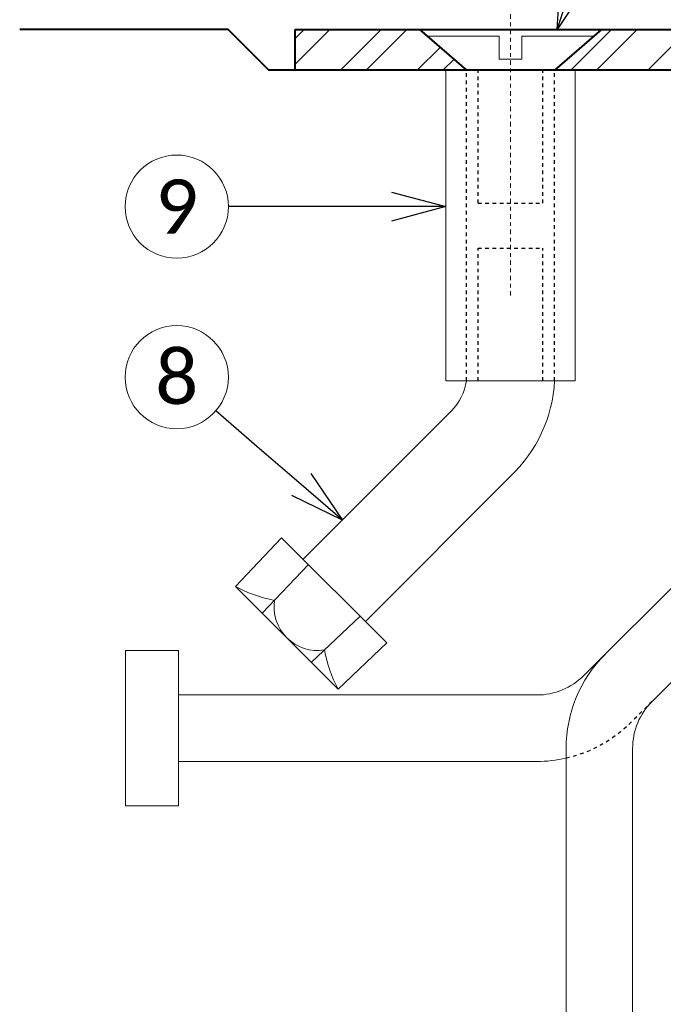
# Model space of a CAD drawing. Header units: metres. Extents: x -138 to 797, y -50 to 519.
# Tile 211 of 256: x 53 to 71, y 355 to 383. Entities that reach past the tile are written whole.
import ezdxf
from ezdxf import colors
from ezdxf.entities.mleader import LeaderData, LeaderLine
from ezdxf.enums import TextEntityAlignment as Align
from ezdxf.math import Vec2, Vec3

# ---------------------------------------------------------------- set-up
doc = ezdxf.new("R2010")
doc.units = ezdxf.units.M
doc.header["$MEASUREMENT"] = 0
doc.linetypes.add('Wisdot2', pattern=[0.125, 0.0625, -0.0625])
doc.linetypes.add('Wisdot4', pattern=[0.28125, 0.125, -0.0625, 0.03125, -0.0625])
for name, color, linetype, lineweight in [('B_ANNO_DIM', 7, 'Continuous', 18), ('B_ANNO_SYMB', 7, 'Continuous', 18), ('B_ANNO_TEXT', 7, 'Continuous', 18), ('B_CNTR', 1, 'Wisdot4', 18), ('B_DETAIL', 7, 'Continuous', 18), ('B_DETAIL_HIDDEN', 7, 'Wisdot2', 25), ('B_DETAIL_OBJ', 7, 'Continuous', 40), ('B_STEEL', 92, 'Continuous', 18)]:
    doc.layers.add(name, color=color, linetype=linetype, lineweight=lineweight)
doc.styles.add('Annotative', font='calibri.ttf', dxfattribs={"height": 0.0625})
doc.styles.get("Standard").update_dxf_attribs({"font": 'calibri.ttf'})
doc.dimstyles.new('Annotative', dxfattribs={"dimscale": 0, "dimtxt": 0.0625, "dimasz": 0.0625, "dimexe": 0.03125, "dimexo": 0.03125, "dimgap": 0.03125, "dimtad": 1, "dimdec": 3, "dimzin": 3, "dimdsep": 46, "dimlunit": 4, "dimtxsty": 'Standard', "dimblk": 'OPEN30', "dimcen": 0.03125, "dimaunit": 1, "dimadec": 0, "dimazin": 3, "dimtfac": 0.75, "dimtdec": 3, "dimtofl": 0, "dimtmove": 0, "dimatfit": 3, "dimldrblk": 'OPEN30', "dimfxl": 1, "dimtfill": 1, "dimfrac": 1, "dimtolj": 1, "dimtzin": 0, "dimarcsym": 0})

# ---------------------------------------------------------------- blocks, each defined once
blk = doc.blocks.new('_Open30')
at = {"color": 0, "linetype": 'ByBlock', "lineweight": -2}
for p, q in [((-1, 0.268), (0, 0)), ((0, 0), (-1, -0.268)), ((0, 0), (-1, 0))]:
    blk.add_line(p, q, dxfattribs=at)
blk = doc.blocks.new('*D3072')
at = {"layer": 'B_ANNO_DIM', "color": 0, "lineweight": -2, "transparency": 16777216}
for p, q in [((191.153, 106.525), (191.153, 124.931)), ((174.761, 124.181), (189.653, 124.181))]:
    blk.add_line(p, q, dxfattribs=at)
at = {"layer": 'Defpoints', "color": 0, "transparency": 16777216}
for p in [(173.261, 124.181), (191.153, 124.181), (191.153, 105.775)]:
    blk.add_point(p, dxfattribs=at)
at = {"layer": 'B_ANNO_DIM', "color": 0, "lineweight": -2, "transparency": 16777216, "xscale": 1.5, "yscale": 1.5, "zscale": 1.5, "rotation": 180}
blk.add_blockref('_Open30', (173.261, 124.181), dxfattribs=at)
at = {"layer": 'B_ANNO_DIM', "color": 0, "lineweight": -2, "transparency": 16777216, "xscale": 1.5, "yscale": 1.5, "zscale": 1.5}
blk.add_blockref('_Open30', (191.153, 124.181), dxfattribs=at)
at = {"layer": 'B_ANNO_DIM', "color": 0, "transparency": 16777216, "insert": (182.207, 125.699), "char_height": 1.5, "attachment_point": 5, "bg_fill": 3, "box_fill_scale": 1.25, "bg_fill_color": 256, "bg_fill_true_color": 13158600, "bg_fill_transparency": 0}
blk.add_mtext('\\A1;6" MIN.', dxfattribs=at)
blk = doc.blocks.new('*D2959')
at = {"layer": 'B_ANNO_DIM', "color": 0, "lineweight": -2, "transparency": 16777216}
for p, q in [((173.261, 116.257), (173.261, 129.796)), ((239.722, 116.257), (239.722, 129.796)), ((174.761, 129.046), (238.222, 129.046))]:
    blk.add_line(p, q, dxfattribs=at)
at = {"layer": 'Defpoints', "color": 0, "transparency": 16777216}
for p in [(239.722, 129.046), (173.261, 115.507), (239.722, 115.507)]:
    blk.add_point(p, dxfattribs=at)
at = {"layer": 'B_ANNO_DIM', "color": 0, "lineweight": -2, "transparency": 16777216, "xscale": 1.5, "yscale": 1.5, "zscale": 1.5, "rotation": 180}
blk.add_blockref('_Open30', (173.261, 129.046), dxfattribs=at)
at = {"layer": 'B_ANNO_DIM', "color": 0, "lineweight": -2, "transparency": 16777216, "xscale": 1.5, "yscale": 1.5, "zscale": 1.5}
blk.add_blockref('_Open30', (239.722, 129.046), dxfattribs=at)
at = {"layer": 'B_ANNO_DIM', "color": 0, "transparency": 16777216, "insert": (206.491, 130.565), "char_height": 1.5, "attachment_point": 5, "bg_fill": 3, "box_fill_scale": 1.25, "bg_fill_color": 256, "bg_fill_true_color": 13158600, "bg_fill_transparency": 0}
blk.add_mtext('\\A1;2\'-0"', dxfattribs=at)
blk = doc.blocks.new('*U2946')
at = {"layer": 'B_ANNO_SYMB'}
for centre in [(169.9873, 110.6155), (169.9873, 105.9021)]:
    blk.add_circle(centre, 1.4255, dxfattribs=at)
at = {"layer": 'B_CNTR'}
blk.add_line((179.2035, 108.1553), (179.2035, 120.5681), dxfattribs=at)
at = {"layer": 'B_DETAIL'}
for p, q in [((177.5707, 104.968), (173.4769, 100.8681)), ((179.1997, 103.1639), (175.1947, 99.1529)), ((181.2285, 97.6549), (186.6168, 103.0432)), ((172.8809, 101.4632), (171.6057, 100.1173)), ((172.8809, 101.4632), (175.7907, 98.5578)), ((173.6234, 100.7219), (172.3482, 99.3759)), ((171.6057, 100.1173), (174.4466, 97.2806)), ((175.0482, 99.2992), (173.7041, 98.022)), ((175.7907, 98.5578), (174.4466, 97.2806)), ((179.9304, 97.1191), (170.0324, 97.1191)), ((180.7386, 95.6434), (180.7386, 84.2544)), ((182.5756, 95.6434), (182.5756, 84.2544)), ((179.9304, 95.2822), (170.0324, 95.2822))]:
    blk.add_line(p, q, dxfattribs=at)
at = {"layer": 'B_DETAIL', "flags": 128}
for points in [[(176.9025, 115.3244), (178.8915, 115.3244), (178.8915, 114.6944), (179.5185, 114.6944), (179.5185, 115.3244), (181.5045, 115.3244)], [(180.9885, 114.3824), (180.9885, 105.7994), (177.4185, 105.7994), (177.4185, 114.3824)], [(183.1113, 96.9415), (186.8324, 100.6626)]]:
    blk.add_lwpolyline(points, dxfattribs=at)
blk.add_lwpolyline([(168.572, 94.0545), (168.572, 98.3468), (170.0324, 98.3468), (170.0324, 94.0545)], close=True, dxfattribs=at)
at = {"layer": 'B_DETAIL'}
for centre, radius, start, end in [((176.5145, 106.0143), 1.4866, 315.27058, 351.6902), ((176.5048, 106.0143), 3.9226, 313.39403, 356.86011), ((173.8744, 99.5485), 1.2008, 171.08219, 279.02086), ((184.4125, 95.6433), 3.6739, 135, 180), ((179.9302, 98.956), 1.8369, 270, 315), ((184.4125, 95.6433), 1.8369, 135, 180), ((179.9302, 98.956), 3.6739, 270, 282.71179)]:
    blk.add_arc(centre, radius, start, end, dxfattribs=at)
blk.add_ellipse((173.082, 103.2376), major_axis=(2.6211, -2.6179), ratio=0.924121, start_param=5.0310194, end_param=5.3471517, dxfattribs=at)
at = {"layer": 'B_DETAIL', "extrusion": (0, 0, -1)}
blk.add_ellipse((177.5648, 98.7616), major_axis=(-2.6218, 2.6172), ratio=0.924121, start_param=5.0310194, end_param=5.3471517, dxfattribs=at)
at = {"layer": 'B_DETAIL_HIDDEN', "ltscale": 0.5}
for p, q in [((177.9855, 105.7994), (177.9855, 114.3824)), ((178.3065, 110.7134), (178.3065, 114.3824)), ((180.1005, 110.7134), (180.1005, 114.3824)), ((180.4215, 105.7994), (180.4215, 114.3824)), ((178.3065, 110.7134), (180.1005, 110.7134)), ((178.3065, 105.7994), (178.3065, 109.4684)), ((178.3065, 109.4684), (180.1005, 109.4684)), ((180.1005, 105.7994), (180.1005, 109.4684))]:
    blk.add_line(p, q, dxfattribs=at)
at = {"layer": 'B_DETAIL_HIDDEN', "ltscale": 0.5, "flags": 128}
blk.add_lwpolyline([(183.1144, 96.9415), (182.528, 96.3582, -0.1418235), (180.7386, 95.3722)], format="xyb", dxfattribs=at)
at = {"layer": 'B_DETAIL_OBJ'}
for p, q in [((176.6922, 115.5074), (177.9855, 114.3824)), ((181.7149, 115.5074), (180.4215, 114.3824))]:
    blk.add_line(p, q, dxfattribs=at)
at = {"layer": 'B_DETAIL_OBJ', "flags": 128}
blk.add_lwpolyline([(173.2605, 114.3824), (172.5334, 114.3824), (171.4084, 115.5074), (165.6495, 115.5074)], dxfattribs=at)
at = {"layer": 'B_ANNO_TEXT', "char_height": 1.5, "width": 3.563823, "attachment_point": 5, "style": 'Annotative'}
for s, insert in [('9', (169.9873, 110.6155)), ('8', (169.9873, 105.9021))]:
    blk.add_mtext(s, dxfattribs=dict(at, insert=insert))
at = {"layer": 'B_ANNO_TEXT', "style": 'Annotative'}
blk.add_attdef('DIM4', text='', height=1.5, dxfattribs=at).set_placement((77.0824, 152.5336), align=Align.MIDDLE_CENTER)
at = {"layer": 'B_ANNO_DIM'}
ml = blk.add_multileader_mtext('Standard', dxfattribs=at)
ml.set_content('', color=256)
ml.set_leader_properties()
ml.set_arrow_properties(name='OPEN30')
ml.build(insert=Vec2(0, 0))
ml.multileader.update_dxf_attribs({"text_right_attachment_type": 3, "dogleg_length": 0.0625, "arrow_head_size": 1.5, "scale": 24})
ctx = ml.context
ctx.base_point, ctx.scale, ctx.char_height, ctx.arrow_head_size, ctx.landing_gap_size, ctx.plane_origin, ctx.plane_x_axis, ctx.plane_y_axis = Vec3(171.0664, 104.9706), 24, 1.5, 1.5, 0.75, Vec3(174.8347, 101.718), Vec3(-0.7570016, 0.6534131), Vec3(-0.6534131, -0.7570016)
ctx.right_attachment = 3
notes = []
notes.append((ctx, [(0, (1, 1, 0), (172.2019, 103.9905), (-0.7570016, 0.6534131), 1.5, [(0, [(174.5612, 101.9541), (172.2019, 103.9905), (172.2019, 103.9905)], 0, [])])]))
ctx.mtext.insert, ctx.mtext.text_direction, ctx.mtext.rotation, ctx.mtext.flow_direction = Vec3(170.0086, 104.8929), Vec3(-0.7570016, 0.6534131), 2.4295083, 5
for ctx, leaders in notes:
    for number, flags, end, landing, length, lines in leaders:
        leader = LeaderData()
        leader.index, (leader.has_last_leader_line, leader.has_dogleg_vector, leader.attachment_direction) = number, flags
        leader.last_leader_point, leader.dogleg_vector, leader.dogleg_length = Vec3(end), Vec3(landing), length
        for number, points, colour, breaks in lines:
            line = LeaderLine()
            line.index, line.vertices, line.color, line.breaks = number, Vec3.list(points), colors.encode_raw_color(colour), breaks
            leader.lines.append(line)
        ctx.leaders.append(leader)
dim = blk.add_linear_dim(base=(191.1525, 124.1808), p1=(173.2605, 124.1808), p2=(191.1525, 105.7754), text='6" MIN.', dimstyle='Annotative', override={"dimlfac": 0.361}, dxfattribs=at)
dim.commit()
dim.dimension.update_dxf_attribs({"geometry": '*D3072', "text_midpoint": (182.2065, 125.6987)})
at = {"layer": 'B_STEEL'}
h = blk.add_hatch(dxfattribs=at)
h.set_pattern_fill('ANSI32', color=256, scale=4)
h.set_pattern_definition([(45, (154.0961, -243.366), (-1.06066, 1.06066), []), (45, (154.8032, -243.366), (-1.06066, 1.06066), [])])
h.paths.add_polyline_path([(191.1525, 115.5074), (181.7149, 115.5074), (180.4215, 114.3824), (191.1525, 114.3824)])
h.paths.add_polyline_path([(197.0085, 115.5074), (191.1525, 115.5074), (191.1525, 114.3824), (197.0085, 114.3824)])
h.paths.add_polyline_path([(217.4287, 115.5074), (197.0085, 115.5074), (197.0085, 114.3824), (218.7149, 114.3824)])
h.paths.add_polyline_path([(239.7217, 115.5074), (235.0177, 115.5074), (233.7286, 114.3824), (239.7217, 114.3824)])
h.paths.add_polyline_path([(176.6922, 115.5074), (173.2605, 115.5074), (173.2605, 114.3824), (177.9855, 114.3824)])
at = {"layer": 'B_DETAIL_OBJ', "flags": 128}
blk.add_lwpolyline([(173.2605, 115.5074), (239.7217, 115.5074), (239.7217, 114.3824), (173.2605, 114.3824), (173.2605, 115.5074)], dxfattribs=at)
at = {"layer": 'B_ANNO_DIM'}
ml = blk.add_multileader_mtext('Standard', dxfattribs=at)
ml.set_content('', color=256)
ml.set_leader_properties()
ml.set_arrow_properties(name='OPEN30')
ml.build(insert=Vec2(0, 0))
ml.multileader.update_dxf_attribs({"text_right_attachment_type": 3, "dogleg_length": 0.0625, "arrow_head_size": 1.5, "scale": 24})
ctx = ml.context
ctx.base_point, ctx.scale, ctx.char_height, ctx.arrow_head_size, ctx.landing_gap_size, ctx.plane_origin, ctx.plane_x_axis, ctx.plane_y_axis = Vec3(182.4375, 121.3192), 24, 1.5, 1.5, 0.75, Vec3(180.3804, 115.1766), Vec3(-0.3175593, -0.9482384), Vec3(0.9482384, -0.3175593)
ctx.right_attachment = 3
notes = []
notes.append((ctx, [(0, (1, 1, 0), (181.4848, 118.4745), (0.3175593, 0.9482384), 1.5, [(0, [(180.4911, 115.5074), (181.4848, 118.4745), (181.4848, 118.4745)], 0, [])])]))
ctx.mtext.insert, ctx.mtext.text_direction, ctx.mtext.rotation, ctx.mtext.flow_direction = Vec3(182.9105, 120.3699), Vec3(-0.3175593, -0.9482384), 4.3892346, 5
ml = blk.add_multileader_mtext('Standard', dxfattribs=at)
ml.set_content('', color=256)
ml.set_leader_properties()
ml.set_arrow_properties(name='OPEN30')
ml.build(insert=Vec2(0, 0))
ml.multileader.update_dxf_attribs({"text_right_attachment_type": 3, "dogleg_length": 0.0625, "arrow_head_size": 1.5, "scale": 24})
ctx = ml.context
ctx.base_point, ctx.scale, ctx.char_height, ctx.arrow_head_size, ctx.landing_gap_size, ctx.plane_origin, ctx.plane_x_axis, ctx.plane_y_axis = Vec3(171.4128, 110.6155), 24, 1.5, 1.5, 0.75, Vec3(176.3907, 110.6155), Vec3(-1, 0), Vec3(0, -1)
ctx.right_attachment = 3
notes.append((ctx, [(0, (1, 1, 0), (172.9128, 110.6155), (-1, 0), 1.5, [(0, [(177.4185, 110.6155), (172.9128, 110.6155), (172.9128, 110.6155)], 0, [])])]))
ctx.mtext.insert, ctx.mtext.text_direction, ctx.mtext.rotation, ctx.mtext.flow_direction = Vec3(170.6628, 109.8655), Vec3(-1, 0), 3.1415927, 5
for ctx, leaders in notes:
    for number, flags, end, landing, length, lines in leaders:
        leader = LeaderData()
        leader.index, (leader.has_last_leader_line, leader.has_dogleg_vector, leader.attachment_direction) = number, flags
        leader.last_leader_point, leader.dogleg_vector, leader.dogleg_length = Vec3(end), Vec3(landing), length
        for number, points, colour, breaks in lines:
            line = LeaderLine()
            line.index, line.vertices, line.color, line.breaks = number, Vec3.list(points), colors.encode_raw_color(colour), breaks
            leader.lines.append(line)
        ctx.leaders.append(leader)
dim = blk.add_linear_dim(base=(239.7217, 129.0462), p1=(173.2605, 115.5074), p2=(239.7217, 115.5074), dimstyle='Annotative', override={"dimlfac": 0.361}, dxfattribs=at)
dim.commit()
dim.dimension.update_dxf_attribs({"geometry": '*D2959', "text_midpoint": (206.4911, 130.5647)})

msp = doc.modelspace()

# ---------------------------------------------------------------- block references
msp.add_blockref('*U2946', (-112.829, 266.839))

doc.saveas('drawing.dxf')
